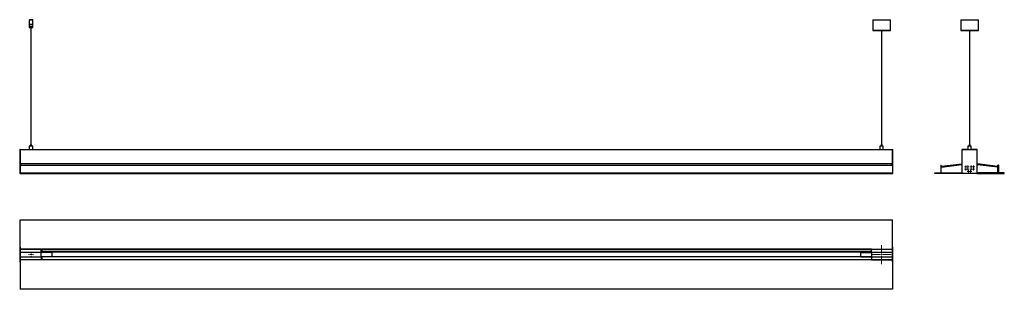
# Model space of a CAD drawing. Header units: millimetres. Extents: x -2256 to 1096, y 91 to 1010.
import ezdxf

# ---------------------------------------------------------------- set-up
doc = ezdxf.new("R2010")
doc.units = ezdxf.units.MM

# ---------------------------------------------------------------- blocks, each defined once
blk = doc.blocks.new('SW_CENTERMARKSYMBOL_0')
at = {"color": 0, "linetype": 'Continuous', "lineweight": 18}
for p, q in [((-2.5, 0), (-4.5, 0)), ((0, 0), (-2.5, 0)), ((0, 2.5), (0, 4.5)), ((0, 0), (0, 2.5)), ((0, 0), (0, -2.5)), ((0, 0), (2.5, 0)), ((2.5, 0), (4.5, 0)), ((0, -2.5), (0, -4.5))]:
    blk.add_line(p, q, dxfattribs=at)
blk = doc.blocks.new('SW_CENTERMARKSYMBOL_1')
at = {"color": 0, "linetype": 'Continuous', "lineweight": 18}
for p, q in [((-2.5, 0), (-4.5, 0)), ((0, 0), (-2.5, 0)), ((0, 2.5), (0, 4.5)), ((0, 0), (0, 2.5)), ((0, 0), (0, -2.5)), ((0, 0), (2.5, 0)), ((2.5, 0), (4.5, 0)), ((0, -2.5), (0, -4.5))]:
    blk.add_line(p, q, dxfattribs=at)
blk = doc.blocks.new('SW_CENTERMARKSYMBOL_2')
at = {"color": 0, "linetype": 'Continuous', "lineweight": 18}
for p, q in [((-2.5, 0), (-4.5, 0)), ((0, 0), (-2.5, 0)), ((0, 2.5), (0, 4.5)), ((0, 0), (0, 2.5)), ((0, 0), (0, -2.5)), ((0, 0), (2.5, 0)), ((2.5, 0), (4.5, 0)), ((0, -2.5), (0, -4.5))]:
    blk.add_line(p, q, dxfattribs=at)
blk = doc.blocks.new('SW_CENTERMARKSYMBOL_3')
at = {"color": 0, "linetype": 'Continuous', "lineweight": 18}
for p, q in [((-2.5, 0), (-4.5, 0)), ((0, 0), (-2.5, 0)), ((0, 2.5), (0, 4.5)), ((0, 0), (0, 2.5)), ((0, 0), (0, -2.5)), ((0, 0), (2.5, 0)), ((2.5, 0), (4.5, 0)), ((0, -2.5), (0, -4.5))]:
    blk.add_line(p, q, dxfattribs=at)
blk = doc.blocks.new('SW_CENTERMARKSYMBOL_4')
at = {"color": 0, "linetype": 'Continuous', "lineweight": 18}
for p, q in [((-2.5, 0), (-4.5, 0)), ((0, 0), (-2.5, 0)), ((0, 2.5), (0, 4.5)), ((0, 0), (0, 2.5)), ((0, 0), (0, -2.5)), ((0, 0), (2.5, 0)), ((2.5, 0), (4.5, 0)), ((0, -2.5), (0, -4.5))]:
    blk.add_line(p, q, dxfattribs=at)
blk = doc.blocks.new('SW_CENTERMARKSYMBOL_5')
at = {"color": 0, "linetype": 'Continuous', "lineweight": 18}
for p, q in [((-2.5, 0), (-4.5, 0)), ((0, 0), (-2.5, 0)), ((0, 2.5), (0, 4.5)), ((0, 0), (0, 2.5)), ((0, 0), (0, -2.5)), ((0, 0), (2.5, 0)), ((2.5, 0), (4.5, 0)), ((0, -2.5), (0, -4.5))]:
    blk.add_line(p, q, dxfattribs=at)
blk = doc.blocks.new('SW_CENTERMARKSYMBOL_6')
at = {"color": 0, "linetype": 'Continuous', "lineweight": 18}
for p, q in [((-2.5, 0), (-4.5, 0)), ((0, 0), (-2.5, 0)), ((0, 2.5), (0, 4.5)), ((0, 0), (0, 2.5)), ((0, 0), (0, -2.5)), ((0, 0), (2.5, 0)), ((2.5, 0), (4.5, 0)), ((0, -2.5), (0, -4.5))]:
    blk.add_line(p, q, dxfattribs=at)
blk = doc.blocks.new('SW_CENTERMARKSYMBOL_7')
at = {"color": 0, "linetype": 'Continuous', "lineweight": 18}
for p, q in [((-2.5, 0), (-4.5, 0)), ((0, 0), (-2.5, 0)), ((0, 2.5), (0, 4.5)), ((0, 0), (0, 2.5)), ((0, 0), (0, -2.5)), ((0, 0), (2.5, 0)), ((2.5, 0), (4.5, 0)), ((0, -2.5), (0, -4.5))]:
    blk.add_line(p, q, dxfattribs=at)
blk = doc.blocks.new('SW_CENTERMARKSYMBOL_8')
at = {"color": 0, "linetype": 'Continuous', "lineweight": 18}
for p, q in [((-2.5, 0), (-4.5, 0)), ((0, 0), (-2.5, 0)), ((0, 2.5), (0, 4.5)), ((0, 0), (0, 2.5)), ((0, 0), (0, -2.5)), ((0, 0), (2.5, 0)), ((2.5, 0), (4.5, 0)), ((0, -2.5), (0, -4.5))]:
    blk.add_line(p, q, dxfattribs=at)
blk = doc.blocks.new('SW_CENTERMARKSYMBOL_9')
at = {"color": 0, "linetype": 'Continuous', "lineweight": 18}
for p, q in [((-2.5, 0), (-4.5, 0)), ((0, 0), (-2.5, 0)), ((0, 2.5), (0, 4.5)), ((0, 0), (0, 2.5)), ((0, 0), (0, -2.5)), ((0, 0), (2.5, 0)), ((2.5, 0), (4.5, 0)), ((0, -2.5), (0, -4.5))]:
    blk.add_line(p, q, dxfattribs=at)
blk = doc.blocks.new('SW_CENTERMARKSYMBOL_10')
at = {"color": 0, "linetype": 'Continuous', "lineweight": 18}
for p, q in [((-5, 0), (-8.5, 0)), ((0, 0), (-2.5, 0)), ((0, 5), (0, 8.5)), ((0, 0), (0, 2.5)), ((0, 0), (0, -2.5)), ((0, 0), (2.5, 0)), ((5, 0), (8.5, 0)), ((0, -5), (0, -8.5))]:
    blk.add_line(p, q, dxfattribs=at)
blk = doc.blocks.new('SW_CENTERMARKSYMBOL_11')
at = {"color": 0, "linetype": 'Continuous', "lineweight": 18}
for p, q in [((-5, 0), (-32.5, 0)), ((0, 0), (-2.5, 0)), ((0, 5), (0, 32.5)), ((0, 0), (0, 2.5)), ((0, 0), (0, -2.5)), ((0, 0), (2.5, 0)), ((5, 0), (32.5, 0)), ((0, -5), (0, -32.5))]:
    blk.add_line(p, q, dxfattribs=at)

msp = doc.modelspace()

# ---------------------------------------------------------------- linework, layer by layer
at = {"color": 7, "linetype": 'Continuous', "lineweight": 25}
for p, q in [((-2222.7, 1009.5), (-2223.2, 1009)), ((-2223.2, 1009), (-2223.2, 994.5)), ((-2211.2, 1009), (-2223.2, 1009)), ((-2222.7, 1009.5), (-2211.7, 1009.5)), ((-2211.2, 1009), (-2211.7, 1009.5)), ((-2211.2, 994.5), (-2211.2, 1009)), ((647.8, 1009.5), (647.8, 973)), ((647.8, 1009.5), (707.7, 1009.5)), ((707.7, 1009.5), (707.8, 1009.5)), ((707.8, 973), (707.8, 1009.5)), ((947.5, 1009.5), (947.5, 973)), ((947.5, 1009.5), (975.5, 1009.5)), ((975.5, 1009.5), (1007.5, 1009.5)), ((1007.5, 973), (1007.5, 1009.5)), ((-2223.2, 994.5), (-2223.2, 982.5)), ((-2223.2, 994.5), (-2211.2, 994.5)), ((-2223.2, 982.5), (-2220.7, 982.5)), ((-2213.8, 986.3), (-2220.7, 986.3)), ((-2220.7, 986.3), (-2220.7, 982.5)), ((-2220.7, 982.5), (-2213.8, 982.5)), ((-2217.8, 982.5), (-2217.8, 584.5)), ((-2216.6, 584.5), (-2216.6, 982.5)), ((-2213.8, 986.3), (-2213.8, 982.5)), ((-2213.8, 982.5), (-2211.2, 982.5)), ((-2211.2, 982.5), (-2211.2, 994.5)), ((647.8, 973), (648.3, 972.5)), ((647.8, 973), (707.7, 973)), ((707.3, 972.5), (648.3, 972.5)), ((660.7, 972.5), (660.7, 972.5)), ((664.7, 972.5), (664.7, 972.5)), ((677.2, 972.5), (677.2, 584.5)), ((678.4, 584.5), (678.4, 972.5)), ((707.3, 972.5), (707.8, 973)), ((707.7, 973), (707.8, 973)), ((947.5, 973), (948, 972.5)), ((947.5, 973), (975.5, 973)), ((975.5, 972.5), (948, 972.5)), ((969.8, 972.5), (969.8, 972.5)), ((973.8, 972.5), (973.8, 972.5)), ((975.5, 973), (1007.5, 973)), ((1007, 972.5), (975.5, 972.5)), ((976.9, 972.5), (976.9, 584.5)), ((978.1, 584.5), (978.1, 972.5)), ((1007, 972.5), (1007.5, 973)), ((-2223.2, 578.7), (-2223.2, 568)), ((-2211.2, 578.7), (-2223.2, 578.7)), ((-2218.9, 584.5), (-2218.9, 578.7)), ((-2215.5, 584.5), (-2218.9, 584.5)), ((-2215.5, 578.7), (-2215.5, 584.5)), ((-2211.2, 568), (-2211.2, 578.7)), ((671.8, 578.7), (671.8, 568)), ((683.8, 578.7), (671.8, 578.7)), ((676.1, 584.5), (676.1, 578.7)), ((679.5, 584.5), (676.1, 584.5)), ((679.5, 578.7), (679.5, 584.5)), ((683.8, 568), (683.8, 578.7)), ((971.5, 578.7), (971.5, 567.9)), ((983.5, 578.7), (971.5, 578.7)), ((975.8, 584.5), (975.8, 578.7)), ((979.2, 584.5), (975.8, 584.5)), ((979.2, 578.7), (979.2, 584.5)), ((983.5, 567.9), (983.5, 578.7)), ((-2254.7, 568), (-2255.9, 568)), ((-2255.9, 568), (-2255.9, 486)), ((-2254.7, 568), (-2254.7, 514)), ((-2254.7, 568), (715.3, 568)), ((715.3, 568), (715.3, 567.9)), ((715.3, 514), (715.3, 567.9)), ((715.3, 567.9), (716.5, 567.9)), ((716.5, 485.9), (716.5, 567.9)), ((951.8, 567.9), (1002.8, 567.9)), ((951.8, 485.9), (951.8, 567.9)), ((952, 568), (952, 567.9)), ((952.3, 568), (952, 568)), ((954.3, 568), (952.3, 568)), ((952.3, 568), (952.3, 567.9)), ((971.5, 568), (954.3, 568)), ((954.3, 567.9), (954.3, 568)), ((1000.8, 568), (983.5, 568)), ((1000.8, 567.9), (1000.8, 568)), ((1000.8, 568), (1002.8, 568)), ((1003, 568), (1002.8, 568)), ((1002.8, 568), (1002.8, 567.9)), ((1002.8, 567.9), (1002.8, 485.9)), ((1003, 488), (1003, 568)), ((-2254.7, 514), (715.3, 514)), ((-2254.7, 514), (-2254.7, 488)), ((-2253.7, 519.3), (-2253.7, 514)), ((714.3, 519.3), (-2253.7, 519.3)), ((714.3, 514), (714.3, 519.3)), ((715.3, 514), (715.3, 488)), ((879.3, 514), (879.3, 488)), ((879.3, 514), (881.3, 514)), ((881.3, 488), (881.3, 514)), ((881.8, 510.5), (951.3, 519.3)), ((881.8, 510.5), (882.2, 507.6)), ((882.2, 507.6), (951.7, 516.4)), ((951.3, 519.3), (951.7, 516.4)), ((1004.2, 519.8), (1003.8, 516.9)), ((1003.8, 516.9), (1073.3, 508.2)), ((1004.2, 519.8), (1073.6, 511.1)), ((1073.6, 511.1), (1073.3, 508.2)), ((1075.8, 514), (1073.8, 514)), ((1073.8, 488), (1073.8, 514)), ((1075.8, 514), (1075.8, 488)), ((-2254.7, 486), (-2255.9, 486)), ((-2254.7, 488), (715.3, 488)), ((-2254.7, 486), (-2254.7, 488)), ((-2254.7, 486), (715.3, 486)), ((715.3, 486), (715.3, 488)), ((715.3, 485.9), (715.3, 486)), ((715.3, 485.9), (716.5, 485.9)), ((859.3, 486), (859.3, 488)), ((859.3, 488), (879.3, 488)), ((951.8, 486), (859.3, 486)), ((881.3, 488), (951.8, 488)), ((1002.8, 485.9), (951.8, 485.9)), ((1073.8, 488), (1002.8, 488)), ((1002.8, 486), (1095.8, 486)), ((1095.8, 488), (1075.8, 488)), ((1095.8, 486), (1095.8, 488)), ((-2254.7, 228), (-2254.7, 328)), ((-2254.7, 328), (715.3, 328)), ((715.3, 235.5), (715.3, 328)), ((-2254.7, 235.2), (-2255.9, 235.2)), ((-2255.9, 235.2), (-2255.9, 184.2)), ((-2254.7, 235.2), (-2254.7, 184.2)), ((715.3, 184.5), (715.3, 235.5)), ((715.3, 235.5), (716.5, 235.5)), ((716.5, 184.5), (716.5, 235.5)), ((-2254.7, 228), (715.3, 228)), ((-2182.7, 227.7), (-2254.7, 227.7)), ((-2254.7, 217.2), (-2254.7, 227.7)), ((-2182.7, 217.2), (-2254.7, 217.2)), ((-2254.7, 191.7), (-2254.7, 202.2)), ((-2254.7, 202.2), (-2182.7, 202.2)), ((-2253.7, 228), (-2253.7, 227.7)), ((-2182.7, 217.2), (-2182.7, 227.7)), ((-2182.7, 202.2), (-2182.7, 217.2)), ((-2146.7, 217.2), (-2182.7, 217.2)), ((-2182.7, 202.2), (-2182.7, 191.7)), ((-2146.7, 202.2), (-2182.7, 202.2)), ((643.3, 227.7), (-2180.7, 227.7)), ((-2180.7, 227.7), (-2180.7, 225.7)), ((643.3, 225.7), (-2180.7, 225.7)), ((-2180.7, 225.7), (-2180.7, 219.1)), ((643.3, 219.1), (-2180.7, 219.1)), ((-2180.7, 219.1), (-2180.7, 217.6)), ((643.3, 217.6), (-2180.7, 217.6)), ((-2180.7, 217.6), (-2180.7, 217.2)), ((-2180.7, 202.2), (-2180.7, 201.8)), ((643.3, 201.8), (-2180.7, 201.8)), ((-2180.7, 201.8), (-2180.7, 191.7)), ((-2146.7, 217.2), (-2146.7, 202.2)), ((607.3, 217.2), (643.3, 217.2)), ((607.3, 202.2), (607.3, 217.2)), ((607.3, 202.2), (643.3, 202.2)), ((643.3, 227.7), (643.3, 225.7)), ((643.3, 227.7), (715.3, 227.7)), ((643.3, 217.2), (643.3, 227.7)), ((643.3, 219.1), (643.3, 217.6)), ((715.3, 217.2), (643.3, 217.2)), ((643.3, 217.2), (643.3, 202.2)), ((643.3, 202.2), (643.3, 191.7)), ((643.3, 202.2), (715.3, 202.2)), ((643.3, 201.8), (643.3, 191.7)), ((714.3, 228), (714.3, 227.7)), ((-2254.7, 184.2), (-2255.9, 184.2)), ((-2182.7, 191.7), (-2254.7, 191.7)), ((715.3, 191.5), (-2254.7, 191.5)), ((-2254.7, 191.5), (-2254.7, 91.5)), ((-2253.7, 191.7), (-2253.7, 191.5)), ((643.3, 191.7), (-2180.7, 191.7)), ((643.3, 191.7), (715.3, 191.7)), ((714.3, 191.7), (714.3, 191.5)), ((715.3, 184.5), (716.5, 184.5)), ((715.3, 184.5), (715.3, 91.5)), ((715.3, 91.5), (-2254.7, 91.5))]:
    msp.add_line(p, q, dxfattribs=at)
at = {"color": 8, "linetype": 'Continuous', "lineweight": 25}
msp.add_line((-2180.7, 227.5), (-2182.7, 227.5), dxfattribs=at)

# ---------------------------------------------------------------- block references
at = {"color": 7, "linetype": 'Continuous', "lineweight": 0}
for name, p in [('SW_CENTERMARKSYMBOL_9', (964.5, 509)), ('SW_CENTERMARKSYMBOL_1', (964.5, 501)), ('SW_CENTERMARKSYMBOL_6', (971.5, 509)), ('SW_CENTERMARKSYMBOL_0', (971.5, 501)), ('SW_CENTERMARKSYMBOL_7', (983.5, 509)), ('SW_CENTERMARKSYMBOL_2', (983.5, 501)), ('SW_CENTERMARKSYMBOL_8', (990.5, 509)), ('SW_CENTERMARKSYMBOL_3', (990.5, 501)), ('SW_CENTERMARKSYMBOL_5', (974, 493)), ('SW_CENTERMARKSYMBOL_4', (981, 493)), ('SW_CENTERMARKSYMBOL_11', (677.8, 209.7)), ('SW_CENTERMARKSYMBOL_10', (-2217.2, 209.7))]:
    msp.add_blockref(name, p, dxfattribs=at)

doc.saveas('drawing.dxf')
